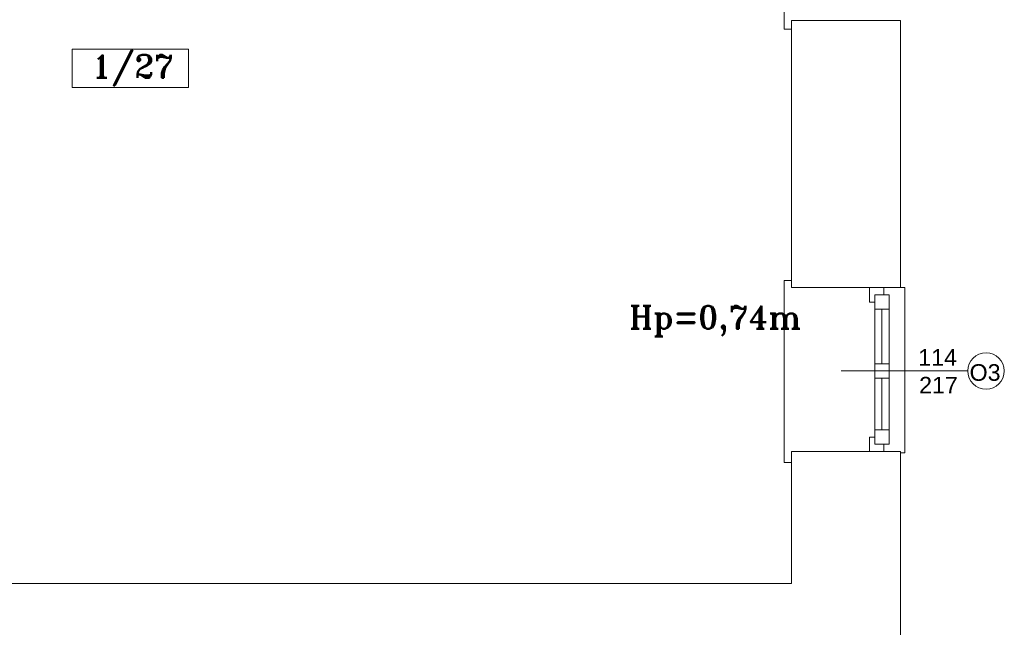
# Model space of a CAD drawing. Header units: millimetres. Extents: x -12354389001 to 271431, y -126469 to 48347.
# Tile 123 of 204: x -122294 to -121609, y -83008 to -82585. Entities that reach past the tile are written whole.
import ezdxf

# ---------------------------------------------------------------- set-up
doc = ezdxf.new("R2010")
doc.units = ezdxf.units.MM
doc.layers.get('0').update_dxf_attribs({"lineweight": 9})
for name, color, linetype, lineweight in [('IS_Text_Odbiornikow_Therm', 7, 'Continuous', 5), ('LINIE PRZEKROJOWE', 7, 'Continuous', 13), ('OPISY', 255, 'Continuous', 9), ('stolarka', 252, 'Continuous', 9)]:
    doc.layers.add(name, color=color, linetype=linetype, lineweight=lineweight)
doc.styles.add('ROMANS-POTROJNY-0-8-W', font='ROMANT.SHX', dxfattribs={"width": 0.8})
doc.styles.get("Standard").update_dxf_attribs({"font": 'arial.ttf'})

# ---------------------------------------------------------------- blocks, each defined once
blk = doc.blocks.new('dfds')
at = {"color": 252, "linetype": 'Continuous', "lineweight": 13}
for p, q in [((-25652.75, 21908.06), (-25652.75, 21781.44)), ((-25652.75, 21781.44), (-25652.75, 21781.33)), ((-25652.75, 21781.33), (-25647.75, 21781.33)), ((-25647.75, 21606.36), (-25652.75, 21606.36)), ((-25652.75, 21606.36), (-25652.75, 21479.74)), ((-25647.75, 21601.36), (-25647.75, 21606.36)), ((-25571.75, 21601.36), (-25568.75, 21601.36)), ((-25568.75, 21601.36), (-25568.75, 21486.36)), ((-25568.75, 21486.36), (-25571.75, 21486.36)), ((-25652.75, 21479.74), (-25652.75, 21479.63)), ((-25652.75, 21479.63), (-25647.75, 21479.63))]:
    blk.add_line(p, q, dxfattribs=at)
at = {"layer": 'LINIE PRZEKROJOWE', "color": 252, "linetype": 'Continuous', "lineweight": 13}
for p, q in [((-25647.75, 21787.36), (-25647.75, 21601.36)), ((-25647.75, 21787.36), (-25571.75, 21787.36)), ((-25647.75, 21787.36), (-25647.75, 21601.36)), ((-25571.75, 21601.36), (-25571.75, 21787.36)), ((-25647.75, 21601.36), (-25571.75, 21601.36)), ((-25647.75, 21487.36), (-25571.75, 21487.36)), ((-25647.75, 21487.36), (-25647.75, 21395.36)), ((-25571.75, 21376.95), (-25571.75, 21487.36)), ((-25647.75, 21395.36), (-26246.75, 21395.36)), ((-25571.75, 21376.95), (-25571.75, 21291.95))]:
    blk.add_line(p, q, dxfattribs=at)
at = {"layer": 'OPISY', "color": 252, "linetype": 'Continuous', "lineweight": 13}
for p, q in [((-26148.29, 21740.72), (-26148.29, 21767.34)), ((-26148.29, 21767.34), (-26067.14, 21767.34)), ((-26067.14, 21767.34), (-26067.14, 21740.72)), ((-26067.14, 21740.72), (-26148.29, 21740.72)), ((-25525.01, 21543.36), (-25613.11, 21543.36))]:
    blk.add_line(p, q, dxfattribs=at)
blk.add_circle((-25512.31, 21543.36), 12.7, dxfattribs=at)
at = {"layer": 'stolarka', "color": 252, "linetype": 'Continuous', "lineweight": 13}
for p, q in [((-25593.41, 21591.36), (-25593.41, 21601.36)), ((-25593.41, 21601.36), (-25583.41, 21601.36)), ((-25583.41, 21601.36), (-25583.41, 21596.36)), ((-25589.75, 21596.36), (-25589.75, 21492.36)), ((-25589.75, 21586.36), (-25589.75, 21596.36)), ((-25589.75, 21596.36), (-25579.75, 21596.36)), ((-25579.75, 21596.36), (-25579.75, 21492.36)), ((-25579.75, 21596.36), (-25579.75, 21586.36)), ((-25589.75, 21591.36), (-25593.41, 21591.36)), ((-25579.75, 21586.36), (-25589.75, 21586.36)), ((-25584.75, 21586.36), (-25584.75, 21548.36)), ((-25589.75, 21538.36), (-25589.75, 21548.36)), ((-25589.75, 21548.36), (-25579.75, 21548.36)), ((-25579.75, 21548.36), (-25579.75, 21538.36)), ((-25579.75, 21538.36), (-25589.75, 21538.36)), ((-25584.75, 21538.36), (-25584.75, 21502.36)), ((-25589.75, 21492.36), (-25589.75, 21502.36)), ((-25589.75, 21502.36), (-25579.75, 21502.36)), ((-25579.75, 21502.36), (-25579.75, 21492.36)), ((-25593.41, 21487.36), (-25593.41, 21497.36)), ((-25593.41, 21497.36), (-25589.75, 21497.36)), ((-25579.75, 21492.36), (-25589.75, 21492.36)), ((-25583.41, 21492.36), (-25583.41, 21487.36))]:
    blk.add_line(p, q, dxfattribs=at)
at = {"layer": 'OPISY', "color": 252, "linetype": 'Continuous', "lineweight": 13, "style": 'ROMANS-POTROJNY-0-8-W'}
blk.add_text('1/27', height=16, dxfattribs=at).set_placement((-26134.39, 21747.49))
at = {"layer": 'OPISY', "color": 252, "linetype": 'Continuous', "lineweight": 13, "ltscale": 0.15, "style": 'ROMANS-POTROJNY-0-8-W'}
blk.add_text('Hp=0,74m', height=16, dxfattribs=at).set_placement((-25760.53, 21572.8))
at = {"layer": 'OPISY', "color": 252, "linetype": 'Continuous', "lineweight": 13}
blk.add_text('O3', height=11.574, dxfattribs=at).set_placement((-25523.77, 21536.51))
at = {"layer": 'stolarka', "color": 252, "linetype": 'Continuous', "lineweight": 13}
for s, p in [('114', (-25559.52, 21547.04)), ('217', (-25558.9, 21527.7))]:
    blk.add_text(s, height=11.574, dxfattribs=at).set_placement(p)

msp = doc.modelspace()

# ---------------------------------------------------------------- block references
at = {"layer": 'IS_Text_Odbiornikow_Therm', "color": 7, "ltscale": 0.5}
msp.add_blockref('dfds', (-96109.164, -104372.956), dxfattribs=at)

doc.saveas('drawing.dxf')
